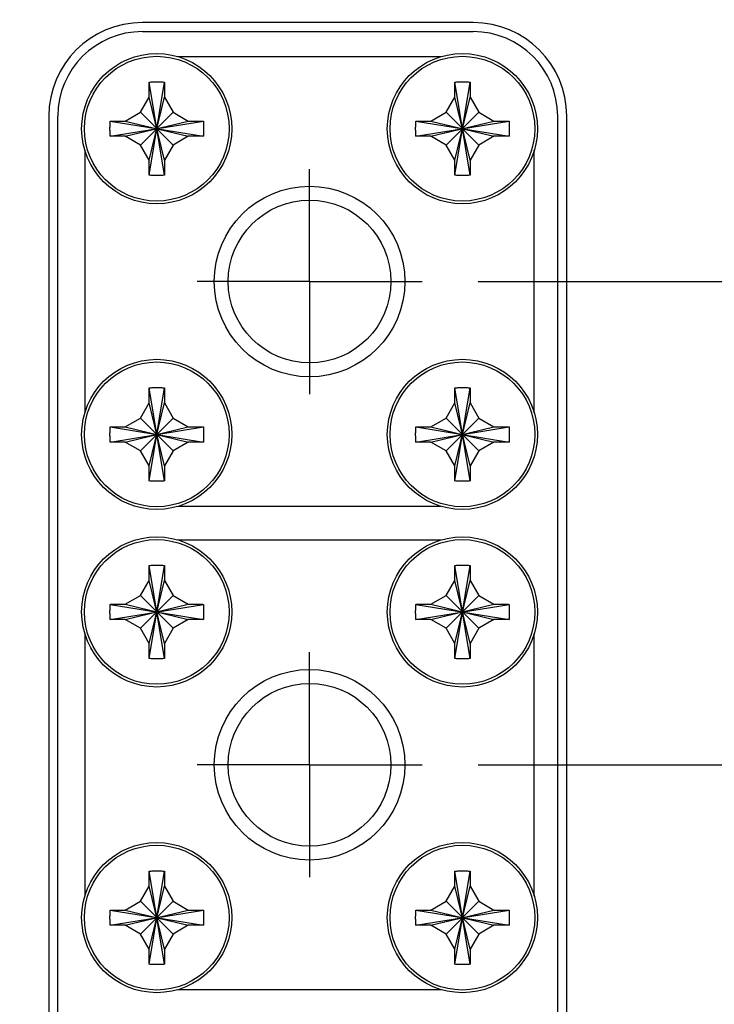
# Model space of a CAD drawing. Header units: inches. Extents: x 0.2 to 16.8, y 0.1 to 10.8.
# Tile 6 of 20: x 4.573 to 5.346, y 5.973 to 7.069. Entities that reach past the tile are written whole.
import ezdxf

# ---------------------------------------------------------------- set-up
doc = ezdxf.new("R2010")
doc.units = ezdxf.units.IN
doc.header["$LTSCALE"] = 0.935
doc.header["$MEASUREMENT"] = 0
doc.linetypes.add('CENTER', pattern=[0.6, 0.375, -0.075, 0.075, -0.075])
doc.layers.get('0').update_dxf_attribs({"linetype": 'CONTINUOUS'})
doc.layers.add('DEFAULT_1', color=7, linetype='CENTER')
doc.layers.add('DIMENSIONS', color=7, linetype='CONTINUOUS')
doc.styles.get("Standard").update_dxf_attribs({"font": 'txt', "width": 0.8})
doc.dimstyles.new('DIMSTYLE_1', dxfattribs={"dimtxt": 0.125, "dimasz": 0.18, "dimexe": 0.18, "dimexo": 0.0625, "dimgap": 0.09, "dimtad": 0, "dimtih": 1, "dimtoh": 1, "dimdec": 3, "dimzin": 4, "dimdsep": 46, "dimtxsty": 'STANDARD', "dimblk": '_FILLED', "dimblk1": '_FILLED', "dimblk2": '_FILLED', "dimcen": 0.09, "dimadec": 0, "dimazin": 0, "dimtp": 0.01, "dimtm": 0.01, "dimtfac": 1, "dimtdec": 3, "dimtofl": 0, "dimtmove": 0, "dimatfit": 3, "dimldrblk": '_FILLED', "dimfxl": 1, "dimtolj": 1, "dimtzin": 4, "dimarcsym": 0})

# ---------------------------------------------------------------- blocks, each defined once
blk = doc.blocks.new('*D5')
at = {"layer": 'DIMENSIONS', "color": 2, "linetype": 'CONTINUOUS'}
blk.add_line((5.8382, 6.6853), (6.8911, 6.6853), dxfattribs=at)
at = {"layer": 'DIMENSIONS', "color": 2, "linetype": 'CONTINUOUS', "width": 0.8}
for s, p in [('[', (7.6786, 6.6228)), (']', (8.2786, 6.6228)), ('1.206', (7.0536, 6.6228)), ('30.64', (7.7786, 6.6228)), ('-', (6.9536, 6.6228))]:
    blk.add_text(s, height=0.125, dxfattribs=at).set_placement(p)
blk = doc.blocks.new('_FILLED')
at = {"color": 0, "linetype": 'BYBLOCK'}
blk.add_solid([(0, 0), (-1, 0.1736), (-1, -0.1736)], dxfattribs=at)
blk = doc.blocks.new('*D6')
at = {"layer": 'DIMENSIONS', "color": 2, "linetype": 'CONTINUOUS'}
blk.add_line((5.8382, 4.3164), (6.8911, 4.3164), dxfattribs=at)
at = {"layer": 'DIMENSIONS', "color": 2, "linetype": 'CONTINUOUS', "width": 0.8}
for s, p in [('3.575', (7.0536, 4.2539)), ('[', (7.6786, 4.2539)), ('90.81', (7.7786, 4.2539)), (']', (8.2786, 4.2539)), ('-', (6.9536, 4.2539))]:
    blk.add_text(s, height=0.125, dxfattribs=at).set_placement(p)
blk = doc.blocks.new('*D8')
at = {"layer": 'DIMENSIONS', "color": 2, "linetype": 'CONTINUOUS'}
blk.add_line((5.0832, 5.7071), (6.8911, 5.7071), dxfattribs=at)
at = {"layer": 'DIMENSIONS', "color": 2, "linetype": 'CONTINUOUS', "width": 0.8}
for s, p in [('2.185', (7.0536, 5.6446)), ('[', (7.6786, 5.6446)), ('55.49', (7.7786, 5.6446)), (']', (8.2786, 5.6446)), ('-', (6.9536, 5.6446))]:
    blk.add_text(s, height=0.125, dxfattribs=at).set_placement(p)
blk = doc.blocks.new('*D9')
at = {"layer": 'DIMENSIONS', "color": 2, "linetype": 'CONTINUOUS'}
for p, q in [((6.4296, 6.7773), (6.6008, 6.9752)), ((6.6008, 6.9752), (6.8911, 6.9752)), ((5.0832, 6.7773), (6.4296, 6.7773))]:
    blk.add_line(p, q, dxfattribs=at)
at = {"layer": 'DIMENSIONS', "color": 2, "linetype": 'CONTINUOUS', "width": 0.8}
for s, p in [('[', (7.6786, 6.9127)), (']', (8.2786, 6.9127)), ('1.114', (7.0536, 6.9127)), ('28.31', (7.7786, 6.9127)), ('-', (6.9536, 6.9127))]:
    blk.add_text(s, height=0.125, dxfattribs=at).set_placement(p)
blk = doc.blocks.new('*D10')
at = {"layer": 'DIMENSIONS', "color": 2, "linetype": 'CONTINUOUS'}
blk.add_line((5.0832, 6.2398), (6.8911, 6.2398), dxfattribs=at)
at = {"layer": 'DIMENSIONS', "color": 2, "linetype": 'CONTINUOUS', "width": 0.8}
for s, p in [('[', (7.6786, 6.1773)), (']', (8.2786, 6.1773)), ('1.652', (7.0536, 6.1773)), ('41.96', (7.7786, 6.1773)), ('-', (6.9536, 6.1773))]:
    blk.add_text(s, height=0.125, dxfattribs=at).set_placement(p)
blk = doc.blocks.new('*D18')
at = {"layer": 'DIMENSIONS', "color": 2, "linetype": 'CONTINUOUS'}
blk.add_line((4.8956, 5.5195), (4.8956, 2.1845), dxfattribs=at)
at = {"layer": 'DIMENSIONS', "color": 2, "linetype": 'CONTINUOUS', "width": 0.8}
for s, p in [(']', (4.9581, 2.022)), ('39.98', (4.9581, 1.522)), ('[', (4.9581, 1.422)), ('1.574', (4.9581, 0.797)), ('3X ', (4.9581, 0.497))]:
    blk.add_text(s, height=0.125, rotation=90, dxfattribs=at).set_placement(p)
blk = doc.blocks.new('*D20')
at = {"layer": 'DIMENSIONS', "color": 2, "linetype": 'CONTINUOUS'}
blk.add_line((5.6506, 4.1288), (5.6506, 2.1845), dxfattribs=at)
at = {"layer": 'DIMENSIONS', "color": 2, "linetype": 'CONTINUOUS', "width": 0.8}
for s, p in [(']', (5.7131, 2.022)), ('59.16', (5.7131, 1.522)), ('[', (5.7131, 1.422)), ('2.329', (5.7131, 0.797)), ('2X ', (5.7131, 0.497))]:
    blk.add_text(s, height=0.125, rotation=90, dxfattribs=at).set_placement(p)

msp = doc.modelspace()

# ---------------------------------------------------------------- linework, layer by layer
at = {"color": 7, "linetype": 'CONTINUOUS'}
for p, q in [((5.0776, 7.0653), (4.7096, 7.0653)), ((4.7096, 7.0553), (5.0776, 7.0553)), ((5.0417, 7.0273), (4.7496, 7.0273)), ((4.7171, 6.9823), (4.7171, 6.9986)), ((4.7172, 6.8955), (4.7341, 6.9991)), ((4.7341, 6.8955), (4.7172, 6.9991)), ((4.7341, 6.9986), (4.7341, 6.9823)), ((5.0571, 6.9823), (5.0571, 6.9986)), ((5.0572, 6.8955), (5.0741, 6.9991)), ((5.0741, 6.8955), (5.0572, 6.9991)), ((5.0741, 6.9986), (5.0741, 6.9823)), ((4.7074, 6.9655), (4.7171, 6.9823)), ((4.7171, 6.9123), (4.7341, 6.9823)), ((4.7341, 6.9123), (4.7171, 6.9823)), ((4.7341, 6.9823), (4.7438, 6.9655)), ((5.0474, 6.9655), (5.0571, 6.9823)), ((5.0571, 6.9123), (5.0741, 6.9823)), ((5.0741, 6.9123), (5.0571, 6.9823)), ((5.0741, 6.9823), (5.0838, 6.9655)), ((4.6906, 6.9558), (4.7074, 6.9655)), ((4.7074, 6.9291), (4.7438, 6.9655)), ((4.7438, 6.9291), (4.7074, 6.9655)), ((4.7438, 6.9655), (4.7606, 6.9558)), ((5.0306, 6.9558), (5.0474, 6.9655)), ((5.0474, 6.9291), (5.0838, 6.9655)), ((5.0838, 6.9291), (5.0474, 6.9655)), ((5.0838, 6.9655), (5.1006, 6.9558)), ((4.6056, 6.9613), (4.6056, 5.5231)), ((4.6156, 5.5231), (4.6156, 6.9613)), ((4.6738, 6.9388), (4.7775, 6.9558)), ((4.6738, 6.9558), (4.7775, 6.9388)), ((4.6743, 6.9558), (4.6906, 6.9558)), ((4.6906, 6.9388), (4.7606, 6.9558)), ((4.6906, 6.9558), (4.7606, 6.9388)), ((4.7606, 6.9558), (4.7769, 6.9558)), ((5.0138, 6.9388), (5.1175, 6.9558)), ((5.0138, 6.9558), (5.1175, 6.9388)), ((5.0143, 6.9558), (5.0306, 6.9558)), ((5.0306, 6.9388), (5.1006, 6.9558)), ((5.0306, 6.9558), (5.1006, 6.9388)), ((5.1006, 6.9558), (5.1169, 6.9558)), ((5.1716, 5.5231), (5.1716, 6.9613)), ((5.1816, 5.5231), (5.1816, 6.9613)), ((4.6906, 6.9388), (4.6743, 6.9388)), ((4.7074, 6.9291), (4.6906, 6.9388)), ((4.7606, 6.9388), (4.7438, 6.9291)), ((4.7769, 6.9388), (4.7606, 6.9388)), ((5.0306, 6.9388), (5.0143, 6.9388)), ((5.0474, 6.9291), (5.0306, 6.9388)), ((5.1006, 6.9388), (5.0838, 6.9291)), ((5.1169, 6.9388), (5.1006, 6.9388)), ((4.6456, 6.9234), (4.6456, 6.6312)), ((4.7171, 6.9123), (4.7074, 6.9291)), ((4.7438, 6.9291), (4.7341, 6.9123)), ((5.0571, 6.9123), (5.0474, 6.9291)), ((5.0838, 6.9291), (5.0741, 6.9123)), ((5.1456, 6.6312), (5.1456, 6.9234)), ((4.7171, 6.896), (4.7171, 6.9123)), ((4.7341, 6.9123), (4.7341, 6.896)), ((5.0571, 6.896), (5.0571, 6.9123)), ((5.0741, 6.9123), (5.0741, 6.896)), ((4.7171, 6.6423), (4.7171, 6.6586)), ((4.7172, 6.5555), (4.7341, 6.6591)), ((4.7341, 6.5555), (4.7172, 6.6591)), ((4.7341, 6.6586), (4.7341, 6.6423)), ((5.0571, 6.6423), (5.0571, 6.6586)), ((5.0572, 6.5555), (5.0741, 6.6591)), ((5.0741, 6.5555), (5.0572, 6.6591)), ((5.0741, 6.6586), (5.0741, 6.6423)), ((4.7074, 6.6255), (4.7171, 6.6423)), ((4.7171, 6.5723), (4.7341, 6.6423)), ((4.7341, 6.5723), (4.7171, 6.6423)), ((4.7341, 6.6423), (4.7438, 6.6255)), ((5.0474, 6.6255), (5.0571, 6.6423)), ((5.0571, 6.5723), (5.0741, 6.6423)), ((5.0741, 6.5723), (5.0571, 6.6423)), ((5.0741, 6.6423), (5.0838, 6.6255)), ((4.6906, 6.6158), (4.7074, 6.6255)), ((4.7074, 6.5891), (4.7438, 6.6255)), ((4.7438, 6.5891), (4.7074, 6.6255)), ((4.7438, 6.6255), (4.7606, 6.6158)), ((5.0306, 6.6158), (5.0474, 6.6255)), ((5.0474, 6.5891), (5.0838, 6.6255)), ((5.0838, 6.5891), (5.0474, 6.6255)), ((5.0838, 6.6255), (5.1006, 6.6158)), ((4.6738, 6.5988), (4.7775, 6.6158)), ((4.6738, 6.6158), (4.7775, 6.5988)), ((4.6743, 6.6158), (4.6906, 6.6158)), ((4.6906, 6.5988), (4.7606, 6.6158)), ((4.6906, 6.6158), (4.7606, 6.5988)), ((4.7606, 6.6158), (4.7769, 6.6158)), ((5.0138, 6.5988), (5.1175, 6.6158)), ((5.0138, 6.6158), (5.1175, 6.5988)), ((5.0143, 6.6158), (5.0306, 6.6158)), ((5.0306, 6.5988), (5.1006, 6.6158)), ((5.0306, 6.6158), (5.1006, 6.5988)), ((5.1006, 6.6158), (5.1169, 6.6158)), ((4.6906, 6.5988), (4.6743, 6.5988)), ((4.7074, 6.5891), (4.6906, 6.5988)), ((4.7606, 6.5988), (4.7438, 6.5891)), ((4.7769, 6.5988), (4.7606, 6.5988)), ((5.0306, 6.5988), (5.0143, 6.5988)), ((5.0474, 6.5891), (5.0306, 6.5988)), ((5.1006, 6.5988), (5.0838, 6.5891)), ((5.1169, 6.5988), (5.1006, 6.5988)), ((4.7171, 6.5723), (4.7074, 6.5891)), ((4.7438, 6.5891), (4.7341, 6.5723)), ((5.0571, 6.5723), (5.0474, 6.5891)), ((5.0838, 6.5891), (5.0741, 6.5723)), ((4.7171, 6.556), (4.7171, 6.5723)), ((4.7341, 6.5723), (4.7341, 6.556)), ((5.0571, 6.556), (5.0571, 6.5723)), ((5.0741, 6.5723), (5.0741, 6.556)), ((4.7496, 6.5273), (5.0417, 6.5273)), ((5.0417, 6.4898), (4.7496, 6.4898)), ((4.7172, 6.3579), (4.7341, 6.4616)), ((4.7341, 6.3579), (4.7172, 6.4616)), ((5.0572, 6.3579), (5.0741, 6.4616)), ((5.0741, 6.3579), (5.0572, 6.4616)), ((4.7171, 6.4448), (4.7171, 6.4611)), ((4.7341, 6.4611), (4.7341, 6.4448)), ((5.0571, 6.4448), (5.0571, 6.4611)), ((5.0741, 6.4611), (5.0741, 6.4448)), ((4.7074, 6.428), (4.7171, 6.4448)), ((4.7171, 6.3748), (4.7341, 6.4448)), ((4.7341, 6.3748), (4.7171, 6.4448)), ((4.7341, 6.4448), (4.7438, 6.428)), ((5.0474, 6.428), (5.0571, 6.4448)), ((5.0571, 6.3748), (5.0741, 6.4448)), ((5.0741, 6.3748), (5.0571, 6.4448)), ((5.0741, 6.4448), (5.0838, 6.428)), ((4.6738, 6.4013), (4.7775, 6.4182)), ((4.6738, 6.4182), (4.7775, 6.4013)), ((4.6743, 6.4183), (4.6906, 6.4183)), ((4.6906, 6.4183), (4.7074, 6.428)), ((4.6906, 6.4013), (4.7606, 6.4183)), ((4.6906, 6.4183), (4.7606, 6.4013)), ((4.7074, 6.3916), (4.7438, 6.428)), ((4.7438, 6.3916), (4.7074, 6.428)), ((4.7438, 6.428), (4.7606, 6.4183)), ((4.7606, 6.4183), (4.7769, 6.4183)), ((5.0138, 6.4013), (5.1175, 6.4182)), ((5.0138, 6.4182), (5.1175, 6.4013)), ((5.0143, 6.4183), (5.0306, 6.4183)), ((5.0306, 6.4183), (5.0474, 6.428)), ((5.0306, 6.4013), (5.1006, 6.4183)), ((5.0306, 6.4183), (5.1006, 6.4013)), ((5.0474, 6.3916), (5.0838, 6.428)), ((5.0838, 6.3916), (5.0474, 6.428)), ((5.0838, 6.428), (5.1006, 6.4183)), ((5.1006, 6.4183), (5.1169, 6.4183)), ((4.6906, 6.4013), (4.6743, 6.4013)), ((4.7074, 6.3916), (4.6906, 6.4013)), ((4.7606, 6.4013), (4.7438, 6.3916)), ((4.7769, 6.4013), (4.7606, 6.4013)), ((5.0306, 6.4013), (5.0143, 6.4013)), ((5.0474, 6.3916), (5.0306, 6.4013)), ((5.1006, 6.4013), (5.0838, 6.3916)), ((5.1169, 6.4013), (5.1006, 6.4013)), ((4.6456, 6.3858), (4.6456, 6.0937)), ((4.7171, 6.3748), (4.7074, 6.3916)), ((4.7438, 6.3916), (4.7341, 6.3748)), ((5.0571, 6.3748), (5.0474, 6.3916)), ((5.0838, 6.3916), (5.0741, 6.3748)), ((5.1456, 6.0937), (5.1456, 6.3858)), ((4.7171, 6.3585), (4.7171, 6.3748)), ((4.7341, 6.3748), (4.7341, 6.3585)), ((5.0571, 6.3585), (5.0571, 6.3748)), ((5.0741, 6.3748), (5.0741, 6.3585)), ((4.7171, 6.1048), (4.7171, 6.1211)), ((4.7172, 6.0179), (4.7341, 6.1216)), ((4.7341, 6.0179), (4.7172, 6.1216)), ((4.7341, 6.1211), (4.7341, 6.1048)), ((5.0571, 6.1048), (5.0571, 6.1211)), ((5.0572, 6.0179), (5.0741, 6.1216)), ((5.0741, 6.0179), (5.0572, 6.1216)), ((5.0741, 6.1211), (5.0741, 6.1048)), ((4.7074, 6.088), (4.7171, 6.1048)), ((4.7171, 6.0348), (4.7341, 6.1048)), ((4.7341, 6.0348), (4.7171, 6.1048)), ((4.7341, 6.1048), (4.7438, 6.088)), ((5.0474, 6.088), (5.0571, 6.1048)), ((5.0571, 6.0348), (5.0741, 6.1048)), ((5.0741, 6.0348), (5.0571, 6.1048)), ((5.0741, 6.1048), (5.0838, 6.088)), ((4.6738, 6.0613), (4.7775, 6.0782)), ((4.6738, 6.0782), (4.7775, 6.0613)), ((4.6743, 6.0783), (4.6906, 6.0783)), ((4.6906, 6.0783), (4.7074, 6.088)), ((4.6906, 6.0613), (4.7606, 6.0783)), ((4.6906, 6.0783), (4.7606, 6.0613)), ((4.7074, 6.0516), (4.7438, 6.088)), ((4.7438, 6.0516), (4.7074, 6.088)), ((4.7438, 6.088), (4.7606, 6.0783)), ((4.7606, 6.0783), (4.7769, 6.0783)), ((5.0138, 6.0613), (5.1175, 6.0782)), ((5.0138, 6.0782), (5.1175, 6.0613)), ((5.0143, 6.0783), (5.0306, 6.0783)), ((5.0306, 6.0783), (5.0474, 6.088)), ((5.0306, 6.0613), (5.1006, 6.0783)), ((5.0306, 6.0783), (5.1006, 6.0613)), ((5.0474, 6.0516), (5.0838, 6.088)), ((5.0838, 6.0516), (5.0474, 6.088)), ((5.0838, 6.088), (5.1006, 6.0783)), ((5.1006, 6.0783), (5.1169, 6.0783)), ((4.6906, 6.0613), (4.6743, 6.0613)), ((4.7074, 6.0516), (4.6906, 6.0613)), ((4.7606, 6.0613), (4.7438, 6.0516)), ((4.7769, 6.0613), (4.7606, 6.0613)), ((5.0306, 6.0613), (5.0143, 6.0613)), ((5.0474, 6.0516), (5.0306, 6.0613)), ((5.1006, 6.0613), (5.0838, 6.0516)), ((5.1169, 6.0613), (5.1006, 6.0613)), ((4.7171, 6.0348), (4.7074, 6.0516)), ((4.7438, 6.0516), (4.7341, 6.0348)), ((5.0571, 6.0348), (5.0474, 6.0516)), ((5.0838, 6.0516), (5.0741, 6.0348)), ((4.7171, 6.0185), (4.7171, 6.0348)), ((4.7341, 6.0348), (4.7341, 6.0185)), ((5.0571, 6.0185), (5.0571, 6.0348)), ((5.0741, 6.0348), (5.0741, 6.0185)), ((4.7496, 5.9898), (5.0417, 5.9898))]:
    msp.add_line(p, q, dxfattribs=at)
for centre, radius in [((4.7256, 6.9473), 0.0835), ((5.0656, 6.9473), 0.0835), ((4.8956, 6.7773), 0.106), ((4.8956, 6.7773), 0.0905), ((4.7256, 6.6073), 0.0835), ((5.0656, 6.6073), 0.0835), ((4.7256, 6.4098), 0.0835), ((5.0656, 6.4098), 0.0835), ((4.8956, 6.2398), 0.106), ((4.8956, 6.2398), 0.0905), ((4.7256, 6.0698), 0.0835), ((5.0656, 6.0698), 0.0835)]:
    msp.add_circle(centre, radius, dxfattribs=at)
at = {"color": 9, "linetype": 'CONTINUOUS'}
for centre in [(4.7256, 6.9473), (5.0656, 6.9473), (4.7256, 6.6073), (5.0656, 6.6073), (4.7256, 6.4098), (5.0656, 6.4098), (4.7256, 6.0698), (5.0656, 6.0698)]:
    msp.add_circle(centre, 0.0805, dxfattribs=at)
at = {"color": 7, "linetype": 'CONTINUOUS'}
for centre, radius, start, end in [((4.7096, 6.9613), 0.104, 90, 180), ((5.0776, 6.9613), 0.104, 0, 90), ((4.7096, 6.9613), 0.094, 90, 180), ((5.0776, 6.9613), 0.094, 0, 90)]:
    msp.add_arc(centre, radius, start, end, dxfattribs=at)
for points, knots in [([(4.7171, 6.9986), (4.7171, 6.9987), (4.7172, 6.9988), (4.7172, 6.999), (4.7172, 6.9991), (4.7172, 6.9991)], [0, 0, 0, 0, 0.333624, 0.666957, 1, 1, 1, 1]), ([(4.7172, 6.9991), (4.7179, 6.9992), (4.7193, 6.9992), (4.7214, 6.9993), (4.7235, 6.9993), (4.7249, 6.9993), (4.7256, 6.9993)], [0, 0, 0, 0, 0.249734, 0.499682, 0.749796, 1, 1, 1, 1]), ([(4.7256, 6.9993), (4.7263, 6.9993), (4.7278, 6.9993), (4.7299, 6.9993), (4.732, 6.9992), (4.7334, 6.9992), (4.7341, 6.9991)], [0, 0, 0, 0, 0.250204, 0.500318, 0.750266, 1, 1, 1, 1]), ([(4.7341, 6.9991), (4.7341, 6.9991), (4.7341, 6.999), (4.7341, 6.9988), (4.7341, 6.9987), (4.7341, 6.9986)], [0, 0, 0, 0, 0.333043, 0.666376, 1, 1, 1, 1]), ([(5.0571, 6.9986), (5.0571, 6.9987), (5.0572, 6.9988), (5.0572, 6.999), (5.0572, 6.9991), (5.0572, 6.9991)], [0, 0, 0, 0, 0.333624, 0.666957, 1, 1, 1, 1]), ([(5.0572, 6.9991), (5.0579, 6.9992), (5.0593, 6.9992), (5.0614, 6.9993), (5.0635, 6.9993), (5.0649, 6.9993), (5.0656, 6.9993)], [0, 0, 0, 0, 0.249734, 0.499682, 0.749796, 1, 1, 1, 1]), ([(5.0656, 6.9993), (5.0663, 6.9993), (5.0678, 6.9993), (5.0699, 6.9993), (5.072, 6.9992), (5.0734, 6.9992), (5.0741, 6.9991)], [0, 0, 0, 0, 0.250204, 0.500318, 0.750266, 1, 1, 1, 1]), ([(5.0741, 6.9991), (5.0741, 6.9991), (5.0741, 6.999), (5.0741, 6.9988), (5.0741, 6.9987), (5.0741, 6.9986)], [0, 0, 0, 0, 0.333043, 0.666376, 1, 1, 1, 1]), ([(4.6738, 6.9388), (4.6738, 6.9396), (4.6737, 6.9413), (4.6737, 6.9437), (4.6736, 6.9461), (4.6736, 6.9485), (4.6737, 6.9509), (4.6737, 6.9534), (4.6738, 6.955), (4.6738, 6.9558)], [0, 0, 0, 0, 0.142718, 0.285568, 0.428512, 0.571488, 0.714432, 0.857282, 1, 1, 1, 1]), ([(4.6738, 6.9558), (4.6739, 6.9558), (4.674, 6.9558), (4.6742, 6.9558), (4.6743, 6.9558), (4.6743, 6.9558)], [0, 0, 0, 0, 0.333043, 0.666376, 1, 1, 1, 1]), ([(4.7769, 6.9558), (4.777, 6.9558), (4.7771, 6.9558), (4.7773, 6.9558), (4.7774, 6.9558), (4.7775, 6.9558)], [0, 0, 0, 0, 0.333624, 0.666957, 1, 1, 1, 1]), ([(4.7775, 6.9558), (4.7775, 6.955), (4.7776, 6.9534), (4.7776, 6.9509), (4.7776, 6.9485), (4.7776, 6.9461), (4.7776, 6.9437), (4.7776, 6.9413), (4.7775, 6.9396), (4.7775, 6.9388)], [0, 0, 0, 0, 0.142718, 0.285568, 0.428512, 0.571488, 0.714432, 0.857282, 1, 1, 1, 1]), ([(5.0138, 6.9388), (5.0138, 6.9396), (5.0137, 6.9413), (5.0137, 6.9437), (5.0136, 6.9461), (5.0136, 6.9485), (5.0137, 6.9509), (5.0137, 6.9534), (5.0138, 6.955), (5.0138, 6.9558)], [0, 0, 0, 0, 0.142718, 0.285568, 0.428512, 0.571488, 0.714432, 0.857282, 1, 1, 1, 1]), ([(5.0138, 6.9558), (5.0139, 6.9558), (5.014, 6.9558), (5.0142, 6.9558), (5.0143, 6.9558), (5.0143, 6.9558)], [0, 0, 0, 0, 0.333043, 0.666376, 1, 1, 1, 1]), ([(5.1169, 6.9558), (5.117, 6.9558), (5.1171, 6.9558), (5.1173, 6.9558), (5.1174, 6.9558), (5.1175, 6.9558)], [0, 0, 0, 0, 0.333624, 0.666957, 1, 1, 1, 1]), ([(5.1175, 6.9558), (5.1175, 6.955), (5.1176, 6.9534), (5.1176, 6.9509), (5.1176, 6.9485), (5.1176, 6.9461), (5.1176, 6.9437), (5.1176, 6.9413), (5.1175, 6.9396), (5.1175, 6.9388)], [0, 0, 0, 0, 0.142718, 0.285568, 0.428512, 0.571488, 0.714432, 0.857282, 1, 1, 1, 1]), ([(4.6743, 6.9388), (4.6743, 6.9388), (4.6742, 6.9388), (4.674, 6.9388), (4.6739, 6.9388), (4.6738, 6.9388)], [0, 0, 0, 0, 0.333624, 0.666957, 1, 1, 1, 1]), ([(4.7775, 6.9388), (4.7774, 6.9388), (4.7773, 6.9388), (4.7771, 6.9388), (4.777, 6.9388), (4.7769, 6.9388)], [0, 0, 0, 0, 0.333043, 0.666376, 1, 1, 1, 1]), ([(5.0143, 6.9388), (5.0143, 6.9388), (5.0142, 6.9388), (5.014, 6.9388), (5.0139, 6.9388), (5.0138, 6.9388)], [0, 0, 0, 0, 0.333624, 0.666957, 1, 1, 1, 1]), ([(5.1175, 6.9388), (5.1174, 6.9388), (5.1173, 6.9388), (5.1171, 6.9388), (5.117, 6.9388), (5.1169, 6.9388)], [0, 0, 0, 0, 0.333043, 0.666376, 1, 1, 1, 1]), ([(4.7172, 6.8955), (4.7172, 6.8955), (4.7172, 6.8957), (4.7172, 6.8958), (4.7171, 6.8959), (4.7171, 6.896)], [0, 0, 0, 0, 0.333043, 0.666376, 1, 1, 1, 1]), ([(4.7256, 6.8953), (4.7249, 6.8953), (4.7235, 6.8953), (4.7214, 6.8953), (4.7193, 6.8954), (4.7179, 6.8954), (4.7172, 6.8955)], [0, 0, 0, 0, 0.250204, 0.500318, 0.750266, 1, 1, 1, 1]), ([(4.7341, 6.8955), (4.7334, 6.8954), (4.732, 6.8954), (4.7299, 6.8953), (4.7278, 6.8953), (4.7263, 6.8953), (4.7256, 6.8953)], [0, 0, 0, 0, 0.249734, 0.499682, 0.749796, 1, 1, 1, 1]), ([(4.7341, 6.896), (4.7341, 6.8959), (4.7341, 6.8958), (4.7341, 6.8957), (4.7341, 6.8955), (4.7341, 6.8955)], [0, 0, 0, 0, 0.333624, 0.666957, 1, 1, 1, 1]), ([(5.0572, 6.8955), (5.0572, 6.8955), (5.0572, 6.8957), (5.0572, 6.8958), (5.0571, 6.8959), (5.0571, 6.896)], [0, 0, 0, 0, 0.333043, 0.666376, 1, 1, 1, 1]), ([(5.0656, 6.8953), (5.0649, 6.8953), (5.0635, 6.8953), (5.0614, 6.8953), (5.0593, 6.8954), (5.0579, 6.8954), (5.0572, 6.8955)], [0, 0, 0, 0, 0.250204, 0.500318, 0.750266, 1, 1, 1, 1]), ([(5.0741, 6.8955), (5.0734, 6.8954), (5.072, 6.8954), (5.0699, 6.8953), (5.0678, 6.8953), (5.0663, 6.8953), (5.0656, 6.8953)], [0, 0, 0, 0, 0.249734, 0.499682, 0.749796, 1, 1, 1, 1]), ([(5.0741, 6.896), (5.0741, 6.8959), (5.0741, 6.8958), (5.0741, 6.8957), (5.0741, 6.8955), (5.0741, 6.8955)], [0, 0, 0, 0, 0.333624, 0.666957, 1, 1, 1, 1]), ([(4.7171, 6.6586), (4.7171, 6.6587), (4.7172, 6.6588), (4.7172, 6.659), (4.7172, 6.6591), (4.7172, 6.6591)], [0, 0, 0, 0, 0.333624, 0.666957, 1, 1, 1, 1]), ([(4.7172, 6.6591), (4.7179, 6.6592), (4.7193, 6.6592), (4.7214, 6.6593), (4.7235, 6.6593), (4.7249, 6.6593), (4.7256, 6.6593)], [0, 0, 0, 0, 0.249734, 0.499682, 0.749796, 1, 1, 1, 1]), ([(4.7256, 6.6593), (4.7263, 6.6593), (4.7278, 6.6593), (4.7299, 6.6593), (4.732, 6.6592), (4.7334, 6.6592), (4.7341, 6.6591)], [0, 0, 0, 0, 0.250204, 0.500318, 0.750266, 1, 1, 1, 1]), ([(4.7341, 6.6591), (4.7341, 6.6591), (4.7341, 6.659), (4.7341, 6.6588), (4.7341, 6.6587), (4.7341, 6.6586)], [0, 0, 0, 0, 0.333043, 0.666376, 1, 1, 1, 1]), ([(5.0571, 6.6586), (5.0571, 6.6587), (5.0572, 6.6588), (5.0572, 6.659), (5.0572, 6.6591), (5.0572, 6.6591)], [0, 0, 0, 0, 0.333624, 0.666957, 1, 1, 1, 1]), ([(5.0572, 6.6591), (5.0579, 6.6592), (5.0593, 6.6592), (5.0614, 6.6593), (5.0635, 6.6593), (5.0649, 6.6593), (5.0656, 6.6593)], [0, 0, 0, 0, 0.249734, 0.499682, 0.749796, 1, 1, 1, 1]), ([(5.0656, 6.6593), (5.0663, 6.6593), (5.0678, 6.6593), (5.0699, 6.6593), (5.072, 6.6592), (5.0734, 6.6592), (5.0741, 6.6591)], [0, 0, 0, 0, 0.250204, 0.500318, 0.750266, 1, 1, 1, 1]), ([(5.0741, 6.6591), (5.0741, 6.6591), (5.0741, 6.659), (5.0741, 6.6588), (5.0741, 6.6587), (5.0741, 6.6586)], [0, 0, 0, 0, 0.333043, 0.666376, 1, 1, 1, 1]), ([(4.6738, 6.5988), (4.6738, 6.5996), (4.6737, 6.6013), (4.6737, 6.6037), (4.6736, 6.6061), (4.6736, 6.6085), (4.6737, 6.6109), (4.6737, 6.6134), (4.6738, 6.615), (4.6738, 6.6158)], [0, 0, 0, 0, 0.142718, 0.285568, 0.428512, 0.571488, 0.714432, 0.857282, 1, 1, 1, 1]), ([(4.6738, 6.6158), (4.6739, 6.6158), (4.674, 6.6158), (4.6742, 6.6158), (4.6743, 6.6158), (4.6743, 6.6158)], [0, 0, 0, 0, 0.333043, 0.666376, 1, 1, 1, 1]), ([(4.7769, 6.6158), (4.777, 6.6158), (4.7771, 6.6158), (4.7773, 6.6158), (4.7774, 6.6158), (4.7775, 6.6158)], [0, 0, 0, 0, 0.333624, 0.666957, 1, 1, 1, 1]), ([(4.7775, 6.6158), (4.7775, 6.615), (4.7776, 6.6134), (4.7776, 6.6109), (4.7776, 6.6085), (4.7776, 6.6061), (4.7776, 6.6037), (4.7776, 6.6013), (4.7775, 6.5996), (4.7775, 6.5988)], [0, 0, 0, 0, 0.142718, 0.285568, 0.428512, 0.571488, 0.714432, 0.857282, 1, 1, 1, 1]), ([(5.0138, 6.5988), (5.0138, 6.5996), (5.0137, 6.6013), (5.0137, 6.6037), (5.0136, 6.6061), (5.0136, 6.6085), (5.0137, 6.6109), (5.0137, 6.6134), (5.0138, 6.615), (5.0138, 6.6158)], [0, 0, 0, 0, 0.142718, 0.285568, 0.428512, 0.571488, 0.714432, 0.857282, 1, 1, 1, 1]), ([(5.0138, 6.6158), (5.0139, 6.6158), (5.014, 6.6158), (5.0142, 6.6158), (5.0143, 6.6158), (5.0143, 6.6158)], [0, 0, 0, 0, 0.333043, 0.666376, 1, 1, 1, 1]), ([(5.1169, 6.6158), (5.117, 6.6158), (5.1171, 6.6158), (5.1173, 6.6158), (5.1174, 6.6158), (5.1175, 6.6158)], [0, 0, 0, 0, 0.333624, 0.666957, 1, 1, 1, 1]), ([(5.1175, 6.6158), (5.1175, 6.615), (5.1176, 6.6134), (5.1176, 6.6109), (5.1176, 6.6085), (5.1176, 6.6061), (5.1176, 6.6037), (5.1176, 6.6013), (5.1175, 6.5996), (5.1175, 6.5988)], [0, 0, 0, 0, 0.142718, 0.285568, 0.428512, 0.571488, 0.714432, 0.857282, 1, 1, 1, 1]), ([(4.6743, 6.5988), (4.6743, 6.5988), (4.6742, 6.5988), (4.674, 6.5988), (4.6739, 6.5988), (4.6738, 6.5988)], [0, 0, 0, 0, 0.333624, 0.666957, 1, 1, 1, 1]), ([(4.7775, 6.5988), (4.7774, 6.5988), (4.7773, 6.5988), (4.7771, 6.5988), (4.777, 6.5988), (4.7769, 6.5988)], [0, 0, 0, 0, 0.333043, 0.666376, 1, 1, 1, 1]), ([(5.0143, 6.5988), (5.0143, 6.5988), (5.0142, 6.5988), (5.014, 6.5988), (5.0139, 6.5988), (5.0138, 6.5988)], [0, 0, 0, 0, 0.333624, 0.666957, 1, 1, 1, 1]), ([(5.1175, 6.5988), (5.1174, 6.5988), (5.1173, 6.5988), (5.1171, 6.5988), (5.117, 6.5988), (5.1169, 6.5988)], [0, 0, 0, 0, 0.333043, 0.666376, 1, 1, 1, 1]), ([(4.7172, 6.5555), (4.7172, 6.5555), (4.7172, 6.5557), (4.7172, 6.5558), (4.7171, 6.5559), (4.7171, 6.556)], [0, 0, 0, 0, 0.333043, 0.666376, 1, 1, 1, 1]), ([(4.7256, 6.5553), (4.7249, 6.5553), (4.7235, 6.5553), (4.7214, 6.5553), (4.7193, 6.5554), (4.7179, 6.5554), (4.7172, 6.5555)], [0, 0, 0, 0, 0.250204, 0.500318, 0.750266, 1, 1, 1, 1]), ([(4.7341, 6.5555), (4.7334, 6.5554), (4.732, 6.5554), (4.7299, 6.5553), (4.7278, 6.5553), (4.7263, 6.5553), (4.7256, 6.5553)], [0, 0, 0, 0, 0.249734, 0.499682, 0.749796, 1, 1, 1, 1]), ([(4.7341, 6.556), (4.7341, 6.5559), (4.7341, 6.5558), (4.7341, 6.5557), (4.7341, 6.5555), (4.7341, 6.5555)], [0, 0, 0, 0, 0.333624, 0.666957, 1, 1, 1, 1]), ([(5.0572, 6.5555), (5.0572, 6.5555), (5.0572, 6.5557), (5.0572, 6.5558), (5.0571, 6.5559), (5.0571, 6.556)], [0, 0, 0, 0, 0.333043, 0.666376, 1, 1, 1, 1]), ([(5.0656, 6.5553), (5.0649, 6.5553), (5.0635, 6.5553), (5.0614, 6.5553), (5.0593, 6.5554), (5.0579, 6.5554), (5.0572, 6.5555)], [0, 0, 0, 0, 0.250204, 0.500318, 0.750266, 1, 1, 1, 1]), ([(5.0741, 6.5555), (5.0734, 6.5554), (5.072, 6.5554), (5.0699, 6.5553), (5.0678, 6.5553), (5.0663, 6.5553), (5.0656, 6.5553)], [0, 0, 0, 0, 0.249734, 0.499682, 0.749796, 1, 1, 1, 1]), ([(5.0741, 6.556), (5.0741, 6.5559), (5.0741, 6.5558), (5.0741, 6.5557), (5.0741, 6.5555), (5.0741, 6.5555)], [0, 0, 0, 0, 0.333624, 0.666957, 1, 1, 1, 1]), ([(4.7171, 6.4611), (4.7171, 6.4611), (4.7172, 6.4612), (4.7172, 6.4614), (4.7172, 6.4615), (4.7172, 6.4616)], [0, 0, 0, 0, 0.333624, 0.666957, 1, 1, 1, 1]), ([(4.7172, 6.4616), (4.7179, 6.4616), (4.7193, 6.4617), (4.7214, 6.4617), (4.7235, 6.4617), (4.7249, 6.4618), (4.7256, 6.4618)], [0, 0, 0, 0, 0.249734, 0.499682, 0.749796, 1, 1, 1, 1]), ([(4.7256, 6.4618), (4.7263, 6.4618), (4.7278, 6.4617), (4.7299, 6.4617), (4.732, 6.4617), (4.7334, 6.4616), (4.7341, 6.4616)], [0, 0, 0, 0, 0.250204, 0.500318, 0.750266, 1, 1, 1, 1]), ([(4.7341, 6.4616), (4.7341, 6.4615), (4.7341, 6.4614), (4.7341, 6.4612), (4.7341, 6.4611), (4.7341, 6.4611)], [0, 0, 0, 0, 0.333043, 0.666376, 1, 1, 1, 1]), ([(5.0571, 6.4611), (5.0571, 6.4611), (5.0572, 6.4612), (5.0572, 6.4614), (5.0572, 6.4615), (5.0572, 6.4616)], [0, 0, 0, 0, 0.333624, 0.666957, 1, 1, 1, 1]), ([(5.0572, 6.4616), (5.0579, 6.4616), (5.0593, 6.4617), (5.0614, 6.4617), (5.0635, 6.4617), (5.0649, 6.4618), (5.0656, 6.4618)], [0, 0, 0, 0, 0.249734, 0.499682, 0.749796, 1, 1, 1, 1]), ([(5.0656, 6.4618), (5.0663, 6.4618), (5.0678, 6.4617), (5.0699, 6.4617), (5.072, 6.4617), (5.0734, 6.4616), (5.0741, 6.4616)], [0, 0, 0, 0, 0.250204, 0.500318, 0.750266, 1, 1, 1, 1]), ([(5.0741, 6.4616), (5.0741, 6.4615), (5.0741, 6.4614), (5.0741, 6.4612), (5.0741, 6.4611), (5.0741, 6.4611)], [0, 0, 0, 0, 0.333043, 0.666376, 1, 1, 1, 1]), ([(4.6738, 6.4013), (4.6738, 6.4021), (4.6737, 6.4037), (4.6737, 6.4061), (4.6736, 6.4085), (4.6736, 6.411), (4.6737, 6.4134), (4.6737, 6.4158), (4.6738, 6.4174), (4.6738, 6.4182)], [0, 0, 0, 0, 0.142718, 0.285568, 0.428512, 0.571488, 0.714432, 0.857282, 1, 1, 1, 1]), ([(4.6738, 6.4182), (4.6739, 6.4182), (4.674, 6.4182), (4.6742, 6.4182), (4.6743, 6.4182), (4.6743, 6.4183)], [0, 0, 0, 0, 0.333043, 0.666376, 1, 1, 1, 1]), ([(4.7769, 6.4183), (4.777, 6.4182), (4.7771, 6.4182), (4.7773, 6.4182), (4.7774, 6.4182), (4.7775, 6.4182)], [0, 0, 0, 0, 0.333624, 0.666957, 1, 1, 1, 1]), ([(4.7775, 6.4182), (4.7775, 6.4174), (4.7776, 6.4158), (4.7776, 6.4134), (4.7776, 6.411), (4.7776, 6.4085), (4.7776, 6.4061), (4.7776, 6.4037), (4.7775, 6.4021), (4.7775, 6.4013)], [0, 0, 0, 0, 0.142718, 0.285568, 0.428512, 0.571488, 0.714432, 0.857282, 1, 1, 1, 1]), ([(5.0138, 6.4013), (5.0138, 6.4021), (5.0137, 6.4037), (5.0137, 6.4061), (5.0136, 6.4085), (5.0136, 6.411), (5.0137, 6.4134), (5.0137, 6.4158), (5.0138, 6.4174), (5.0138, 6.4182)], [0, 0, 0, 0, 0.142718, 0.285568, 0.428512, 0.571488, 0.714432, 0.857282, 1, 1, 1, 1]), ([(5.0138, 6.4182), (5.0139, 6.4182), (5.014, 6.4182), (5.0142, 6.4182), (5.0143, 6.4182), (5.0143, 6.4183)], [0, 0, 0, 0, 0.333043, 0.666376, 1, 1, 1, 1]), ([(5.1169, 6.4183), (5.117, 6.4182), (5.1171, 6.4182), (5.1173, 6.4182), (5.1174, 6.4182), (5.1175, 6.4182)], [0, 0, 0, 0, 0.333624, 0.666957, 1, 1, 1, 1]), ([(5.1175, 6.4182), (5.1175, 6.4174), (5.1176, 6.4158), (5.1176, 6.4134), (5.1176, 6.411), (5.1176, 6.4085), (5.1176, 6.4061), (5.1176, 6.4037), (5.1175, 6.4021), (5.1175, 6.4013)], [0, 0, 0, 0, 0.142718, 0.285568, 0.428512, 0.571488, 0.714432, 0.857282, 1, 1, 1, 1]), ([(4.6743, 6.4013), (4.6743, 6.4013), (4.6742, 6.4013), (4.674, 6.4013), (4.6739, 6.4013), (4.6738, 6.4013)], [0, 0, 0, 0, 0.333624, 0.666957, 1, 1, 1, 1]), ([(4.7775, 6.4013), (4.7774, 6.4013), (4.7773, 6.4013), (4.7771, 6.4013), (4.777, 6.4013), (4.7769, 6.4013)], [0, 0, 0, 0, 0.333043, 0.666376, 1, 1, 1, 1]), ([(5.0143, 6.4013), (5.0143, 6.4013), (5.0142, 6.4013), (5.014, 6.4013), (5.0139, 6.4013), (5.0138, 6.4013)], [0, 0, 0, 0, 0.333624, 0.666957, 1, 1, 1, 1]), ([(5.1175, 6.4013), (5.1174, 6.4013), (5.1173, 6.4013), (5.1171, 6.4013), (5.117, 6.4013), (5.1169, 6.4013)], [0, 0, 0, 0, 0.333043, 0.666376, 1, 1, 1, 1]), ([(4.7172, 6.3579), (4.7172, 6.358), (4.7172, 6.3581), (4.7172, 6.3583), (4.7171, 6.3584), (4.7171, 6.3585)], [0, 0, 0, 0, 0.333043, 0.666376, 1, 1, 1, 1]), ([(4.7256, 6.3578), (4.7249, 6.3578), (4.7235, 6.3578), (4.7214, 6.3578), (4.7193, 6.3578), (4.7179, 6.3579), (4.7172, 6.3579)], [0, 0, 0, 0, 0.250204, 0.500318, 0.750266, 1, 1, 1, 1]), ([(4.7341, 6.3579), (4.7334, 6.3579), (4.732, 6.3578), (4.7299, 6.3578), (4.7278, 6.3578), (4.7263, 6.3578), (4.7256, 6.3578)], [0, 0, 0, 0, 0.249734, 0.499682, 0.749796, 1, 1, 1, 1]), ([(4.7341, 6.3585), (4.7341, 6.3584), (4.7341, 6.3583), (4.7341, 6.3581), (4.7341, 6.358), (4.7341, 6.3579)], [0, 0, 0, 0, 0.333624, 0.666957, 1, 1, 1, 1]), ([(5.0572, 6.3579), (5.0572, 6.358), (5.0572, 6.3581), (5.0572, 6.3583), (5.0571, 6.3584), (5.0571, 6.3585)], [0, 0, 0, 0, 0.333043, 0.666376, 1, 1, 1, 1]), ([(5.0656, 6.3578), (5.0649, 6.3578), (5.0635, 6.3578), (5.0614, 6.3578), (5.0593, 6.3578), (5.0579, 6.3579), (5.0572, 6.3579)], [0, 0, 0, 0, 0.250204, 0.500318, 0.750266, 1, 1, 1, 1]), ([(5.0741, 6.3579), (5.0734, 6.3579), (5.072, 6.3578), (5.0699, 6.3578), (5.0678, 6.3578), (5.0663, 6.3578), (5.0656, 6.3578)], [0, 0, 0, 0, 0.249734, 0.499682, 0.749796, 1, 1, 1, 1]), ([(5.0741, 6.3585), (5.0741, 6.3584), (5.0741, 6.3583), (5.0741, 6.3581), (5.0741, 6.358), (5.0741, 6.3579)], [0, 0, 0, 0, 0.333624, 0.666957, 1, 1, 1, 1]), ([(4.7172, 6.1216), (4.7179, 6.1216), (4.7193, 6.1217), (4.7214, 6.1217), (4.7235, 6.1217), (4.7249, 6.1218), (4.7256, 6.1218)], [0, 0, 0, 0, 0.249734, 0.499682, 0.749796, 1, 1, 1, 1]), ([(4.7256, 6.1218), (4.7263, 6.1218), (4.7278, 6.1217), (4.7299, 6.1217), (4.732, 6.1217), (4.7334, 6.1216), (4.7341, 6.1216)], [0, 0, 0, 0, 0.250204, 0.500318, 0.750266, 1, 1, 1, 1]), ([(5.0572, 6.1216), (5.0579, 6.1216), (5.0593, 6.1217), (5.0614, 6.1217), (5.0635, 6.1217), (5.0649, 6.1218), (5.0656, 6.1218)], [0, 0, 0, 0, 0.249734, 0.499682, 0.749796, 1, 1, 1, 1]), ([(5.0656, 6.1218), (5.0663, 6.1218), (5.0678, 6.1217), (5.0699, 6.1217), (5.072, 6.1217), (5.0734, 6.1216), (5.0741, 6.1216)], [0, 0, 0, 0, 0.250204, 0.500318, 0.750266, 1, 1, 1, 1]), ([(4.7171, 6.1211), (4.7171, 6.1211), (4.7172, 6.1212), (4.7172, 6.1214), (4.7172, 6.1215), (4.7172, 6.1216)], [0, 0, 0, 0, 0.333624, 0.666957, 1, 1, 1, 1]), ([(4.7341, 6.1216), (4.7341, 6.1215), (4.7341, 6.1214), (4.7341, 6.1212), (4.7341, 6.1211), (4.7341, 6.1211)], [0, 0, 0, 0, 0.333043, 0.666376, 1, 1, 1, 1]), ([(5.0571, 6.1211), (5.0571, 6.1211), (5.0572, 6.1212), (5.0572, 6.1214), (5.0572, 6.1215), (5.0572, 6.1216)], [0, 0, 0, 0, 0.333624, 0.666957, 1, 1, 1, 1]), ([(5.0741, 6.1216), (5.0741, 6.1215), (5.0741, 6.1214), (5.0741, 6.1212), (5.0741, 6.1211), (5.0741, 6.1211)], [0, 0, 0, 0, 0.333043, 0.666376, 1, 1, 1, 1]), ([(4.6738, 6.0613), (4.6738, 6.0621), (4.6737, 6.0637), (4.6737, 6.0661), (4.6736, 6.0685), (4.6736, 6.071), (4.6737, 6.0734), (4.6737, 6.0758), (4.6738, 6.0774), (4.6738, 6.0782)], [0, 0, 0, 0, 0.142718, 0.285568, 0.428512, 0.571488, 0.714432, 0.857282, 1, 1, 1, 1]), ([(4.6738, 6.0782), (4.6739, 6.0782), (4.674, 6.0782), (4.6742, 6.0782), (4.6743, 6.0782), (4.6743, 6.0783)], [0, 0, 0, 0, 0.333043, 0.666376, 1, 1, 1, 1]), ([(4.7769, 6.0783), (4.777, 6.0782), (4.7771, 6.0782), (4.7773, 6.0782), (4.7774, 6.0782), (4.7775, 6.0782)], [0, 0, 0, 0, 0.333624, 0.666957, 1, 1, 1, 1]), ([(4.7775, 6.0782), (4.7775, 6.0774), (4.7776, 6.0758), (4.7776, 6.0734), (4.7776, 6.071), (4.7776, 6.0685), (4.7776, 6.0661), (4.7776, 6.0637), (4.7775, 6.0621), (4.7775, 6.0613)], [0, 0, 0, 0, 0.142718, 0.285568, 0.428512, 0.571488, 0.714432, 0.857282, 1, 1, 1, 1]), ([(5.0138, 6.0613), (5.0138, 6.0621), (5.0137, 6.0637), (5.0137, 6.0661), (5.0136, 6.0685), (5.0136, 6.071), (5.0137, 6.0734), (5.0137, 6.0758), (5.0138, 6.0774), (5.0138, 6.0782)], [0, 0, 0, 0, 0.142718, 0.285568, 0.428512, 0.571488, 0.714432, 0.857282, 1, 1, 1, 1]), ([(5.0138, 6.0782), (5.0139, 6.0782), (5.014, 6.0782), (5.0142, 6.0782), (5.0143, 6.0782), (5.0143, 6.0783)], [0, 0, 0, 0, 0.333043, 0.666376, 1, 1, 1, 1]), ([(5.1169, 6.0783), (5.117, 6.0782), (5.1171, 6.0782), (5.1173, 6.0782), (5.1174, 6.0782), (5.1175, 6.0782)], [0, 0, 0, 0, 0.333624, 0.666957, 1, 1, 1, 1]), ([(5.1175, 6.0782), (5.1175, 6.0774), (5.1176, 6.0758), (5.1176, 6.0734), (5.1176, 6.071), (5.1176, 6.0685), (5.1176, 6.0661), (5.1176, 6.0637), (5.1175, 6.0621), (5.1175, 6.0613)], [0, 0, 0, 0, 0.142718, 0.285568, 0.428512, 0.571488, 0.714432, 0.857282, 1, 1, 1, 1]), ([(4.6743, 6.0613), (4.6743, 6.0613), (4.6742, 6.0613), (4.674, 6.0613), (4.6739, 6.0613), (4.6738, 6.0613)], [0, 0, 0, 0, 0.333624, 0.666957, 1, 1, 1, 1]), ([(4.7775, 6.0613), (4.7774, 6.0613), (4.7773, 6.0613), (4.7771, 6.0613), (4.777, 6.0613), (4.7769, 6.0613)], [0, 0, 0, 0, 0.333043, 0.666376, 1, 1, 1, 1]), ([(5.0143, 6.0613), (5.0143, 6.0613), (5.0142, 6.0613), (5.014, 6.0613), (5.0139, 6.0613), (5.0138, 6.0613)], [0, 0, 0, 0, 0.333624, 0.666957, 1, 1, 1, 1]), ([(5.1175, 6.0613), (5.1174, 6.0613), (5.1173, 6.0613), (5.1171, 6.0613), (5.117, 6.0613), (5.1169, 6.0613)], [0, 0, 0, 0, 0.333043, 0.666376, 1, 1, 1, 1]), ([(4.7172, 6.0179), (4.7172, 6.018), (4.7172, 6.0181), (4.7172, 6.0183), (4.7171, 6.0184), (4.7171, 6.0185)], [0, 0, 0, 0, 0.333043, 0.666376, 1, 1, 1, 1]), ([(4.7256, 6.0178), (4.7249, 6.0178), (4.7235, 6.0178), (4.7214, 6.0178), (4.7193, 6.0178), (4.7179, 6.0179), (4.7172, 6.0179)], [0, 0, 0, 0, 0.250204, 0.500318, 0.750266, 1, 1, 1, 1]), ([(4.7341, 6.0179), (4.7334, 6.0179), (4.732, 6.0178), (4.7299, 6.0178), (4.7278, 6.0178), (4.7263, 6.0178), (4.7256, 6.0178)], [0, 0, 0, 0, 0.249734, 0.499682, 0.749796, 1, 1, 1, 1]), ([(4.7341, 6.0185), (4.7341, 6.0184), (4.7341, 6.0183), (4.7341, 6.0181), (4.7341, 6.018), (4.7341, 6.0179)], [0, 0, 0, 0, 0.333624, 0.666957, 1, 1, 1, 1]), ([(5.0572, 6.0179), (5.0572, 6.018), (5.0572, 6.0181), (5.0572, 6.0183), (5.0571, 6.0184), (5.0571, 6.0185)], [0, 0, 0, 0, 0.333043, 0.666376, 1, 1, 1, 1]), ([(5.0656, 6.0178), (5.0649, 6.0178), (5.0635, 6.0178), (5.0614, 6.0178), (5.0593, 6.0178), (5.0579, 6.0179), (5.0572, 6.0179)], [0, 0, 0, 0, 0.250204, 0.500318, 0.750266, 1, 1, 1, 1]), ([(5.0741, 6.0179), (5.0734, 6.0179), (5.072, 6.0178), (5.0699, 6.0178), (5.0678, 6.0178), (5.0663, 6.0178), (5.0656, 6.0178)], [0, 0, 0, 0, 0.249734, 0.499682, 0.749796, 1, 1, 1, 1]), ([(5.0741, 6.0185), (5.0741, 6.0184), (5.0741, 6.0183), (5.0741, 6.0181), (5.0741, 6.018), (5.0741, 6.0179)], [0, 0, 0, 0, 0.333624, 0.666957, 1, 1, 1, 1])]:
    msp.add_open_spline(points, degree=3, knots=knots, dxfattribs=at)
at = {"layer": 'DEFAULT_1', "color": 7, "linetype": 'CENTER'}
for p, q in [((4.8956, 6.7773), (4.8956, 6.9024)), ((4.8956, 6.7773), (4.7705, 6.7773)), ((4.8956, 6.7773), (4.8956, 6.6522)), ((4.8956, 6.7773), (5.0207, 6.7773)), ((4.8956, 6.2398), (4.8956, 6.3649)), ((4.8956, 6.2398), (4.7705, 6.2398)), ((4.8956, 6.2398), (4.8956, 6.1147)), ((4.8956, 6.2398), (5.0207, 6.2398))]:
    msp.add_line(p, q, dxfattribs=at)

# ---------------------------------------------------------------- dimensions: what is measured, and where the dimension line sits
at = {"layer": 'DIMENSIONS', "color": 2, "linetype": 'CONTINUOUS'}
for feature_location, offset, dtype, text, picture, middle in [((5.8382, 6.6853), (1.0529, 0), 0, '-<>', '*D5', (7.6661, 6.6853)), ((5.8382, 4.3164), (1.0529, 0), 0, '-<>', '*D6', (7.6661, 4.3164)), ((5.0832, 5.7071), (1.8079, 0), 0, '-<>', '*D8', (7.6661, 5.7071)), ((5.0832, 6.7773), (1.8079, 0.1979), 0, '-<>', '*D9', (7.6661, 6.9752)), ((5.0832, 6.2398), (1.8079, 0), 0, '-<>', '*D10', (7.6661, 6.2398)), ((4.8956, 5.5195), (0, -3.335), 1, '3X <>', '*D18', (4.8956, 1.3095)), ((5.6506, 4.1288), (0, -1.9443), 1, '2X <>', '*D20', (5.6506, 1.3095))]:
    dim = msp.add_ordinate_dim(feature_location=feature_location, offset=offset, dtype=dtype, origin=(3.3216, 7.8917), text=text, dimstyle='DIMSTYLE_1', dxfattribs=at)
    dim.commit()
    dim.dimension.update_dxf_attribs({"geometry": picture, "text_midpoint": middle})

doc.saveas('drawing.dxf')
